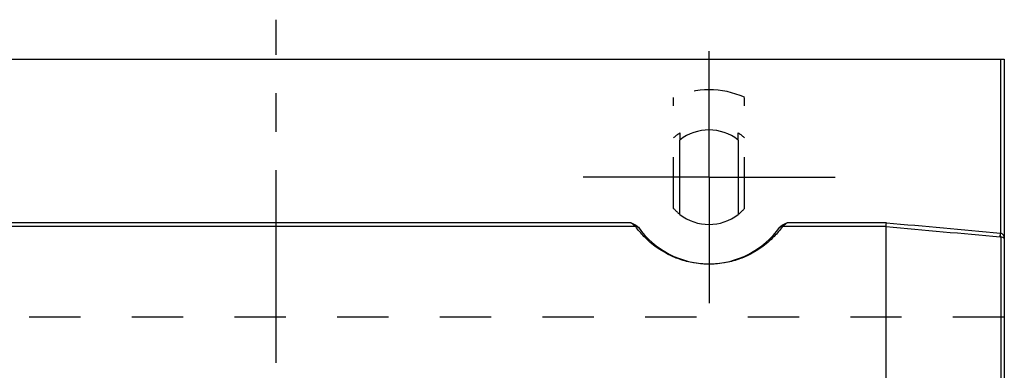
# Model space of a CAD drawing. Header units: millimetres. Extents: x 402 to 598, y 400 to 600.
# Tile 7 of 7: x 467 to 592, y 555 to 600. Entities that reach past the tile are written whole.
import ezdxf

# ---------------------------------------------------------------- set-up
doc = ezdxf.new("R2010")
doc.units = ezdxf.units.MM
doc.header["$LTSCALE"] = 65.185185
doc.linetypes.add('CENTER', pattern=[0.6, 0.375, -0.075, 0.075, -0.075])
doc.linetypes.add('HIDDEN', pattern=[0.2, 0.1, -0.1])
for name, color, linetype in [('ACHSEN_S', 7, 'CONTINUOUS'), ('FLAECHEN', 7, 'CONTINUOUS'), ('KOERPER', 7, 'CONTINUOUS'), ('KONST.EL_MIT_GEO', 7, 'CONTINUOUS')]:
    doc.layers.add(name, color=color, linetype=linetype)

msp = doc.modelspace()

# ---------------------------------------------------------------- linework, layer by layer
at = {"layer": 'ACHSEN_S', "color": 2, "linetype": 'CENTER'}
msp.add_line((500, 400), (500, 600), dxfattribs=at)
at = {"layer": 'FLAECHEN', "color": 8, "linetype": 'HIDDEN'}
msp.add_line((592.5, 562.21), (407.5, 562.21), dxfattribs=at)
at = {"layer": 'KOERPER', "color": 8, "linetype": 'HIDDEN'}
for p, q in [((550.5, 576.03), (550.5, 590.14)), ((559.5, 576.03), (559.5, 590.14)), ((551.3, 585.62), (551.3, 584.72)), ((558.7, 584.72), (558.7, 585.62))]:
    msp.add_line(p, q, dxfattribs=at)
at = {"layer": 'KOERPER', "color": 7, "linetype": 'Continuous'}
for p, q in [((551.3, 575.28), (551.3, 584.72)), ((558.7, 584.72), (558.7, 575.28))]:
    msp.add_line(p, q, dxfattribs=at)
at = {"layer": 'KOERPER', "color": 8, "linetype": 'HIDDEN'}
for radius, start, end in [(6.73, 123.3633, 131.9786), (6.73, 48.0214, 56.6367), (6, 221.4096, 231.9269), (6, 308.0731, 318.5904)]:
    msp.add_arc((555, 580), radius, start, end, dxfattribs=at)
at = {"layer": 'KOERPER', "color": 7, "linetype": 'Continuous'}
for start, end in [(51.9269, 128.0731), (231.9269, 308.0731)]:
    msp.add_arc((555, 580), 6, start, end, dxfattribs=at)
at = {"layer": 'KONST.EL_MIT_GEO', "color": 2, "linetype": 'CENTER'}
for q in [(555, 596), (539, 580), (555, 564), (571, 580)]:
    msp.add_line((555, 580), q, dxfattribs=at)
at = {"layer": 'KONST.EL_MIT_GEO', "color": 7, "linetype": 'Continuous'}
for p, q in [((407.5, 595), (592.5, 595)), ((592, 595), (592, 572.91)), ((592.5, 595), (592.5, 405)), ((545.06, 574.22), (454.94, 574.22)), ((577.52, 574.22), (564.94, 574.22)), ((545.68, 573.74), (454.32, 573.74)), ((577.5, 573.74), (564.32, 573.74)), ((577.5, 508.14), (577.5, 573.74)), ((591.96, 572.43), (592, 572.91)), ((592.04, 572.42), (592.04, 427.58))]:
    msp.add_line(p, q, dxfattribs=at)
at = {"layer": 'KONST.EL_MIT_GEO', "color": 8, "linetype": 'HIDDEN'}
msp.add_arc((555, 580), 11.1, 66.0734, 113.9266, dxfattribs=at)
at = {"layer": 'KONST.EL_MIT_GEO', "color": 7, "linetype": 'Continuous'}
for centre, radius, start, end in [((555, 580), 11, 215.2982, 324.7018), ((592.16, 573.81), 0.92, 259.6918, 262.4395), ((592.28, 576.01), 3.6, 264.8078, 266.1991)]:
    msp.add_arc(centre, radius, start, end, dxfattribs=at)
for points, knots in [([(545.06, 574.22), (545.15, 574.19), (545.32, 574.11), (545.67, 573.96), (545.91, 573.8), (546.02, 573.64)], [0, 0, 0, 0, 0.25118, 0.502316, 1, 1, 1, 1]), ([(545.68, 573.74), (545.64, 573.77), (545.43, 573.92), (545.22, 574.08), (545.06, 574.22)], [0, 0, 0, 0, 0.186758, 1, 1, 1, 1]), ([(563.98, 573.64), (564.09, 573.8), (564.33, 573.96), (564.68, 574.11), (564.85, 574.19), (564.94, 574.22)], [0, 0, 0, 0, 0.497685, 0.748821, 1, 1, 1, 1]), ([(564.94, 574.22), (564.89, 574.17), (564.68, 574), (564.47, 573.85), (564.32, 573.74)], [0, 0, 0, 0, 0.286403, 1, 1, 1, 1]), ([(577.5, 573.74), (577.5, 573.75), (577.5, 573.77), (577.5, 573.83), (577.51, 573.93), (577.51, 574.07), (577.52, 574.17), (577.52, 574.22)], [0, 0, 0, 0, 0.057971, 0.140816, 0.371764, 0.668535, 1, 1, 1, 1]), ([(545.68, 573.74), (545.76, 573.74), (545.92, 573.71), (546.04, 573.61), (546.09, 573.55)], [0, 0, 0, 0, 0.505433, 1, 1, 1, 1]), ([(564.32, 573.74), (564, 573.29), (563.18, 572.31), (561.86, 571.18), (560.4, 570.27), (558.91, 569.59), (557.08, 569.08), (555, 568.88), (552.92, 569.08), (551.09, 569.59), (549.6, 570.27), (548.14, 571.18), (546.82, 572.31), (546, 573.29), (545.68, 573.74)], [0, 0, 0, 0, 0.075611, 0.175737, 0.238547, 0.312784, 0.400641, 0.5, 0.599359, 0.687216, 0.761453, 0.824263, 0.924389, 1, 1, 1, 1]), ([(564.32, 573.74), (564.24, 573.74), (564.08, 573.71), (563.96, 573.61), (563.91, 573.55)], [0, 0, 0, 0, 0.505433, 1, 1, 1, 1]), ([(592.04, 572.42), (592.04, 572.44), (592.03, 572.5), (592.03, 572.61), (592.03, 572.75), (592.04, 572.85), (592.04, 572.9)], [0, 0, 0, 0, 0.143561, 0.374564, 0.670083, 1, 1, 1, 1]), ([(592.04, 572.9), (592.09, 572.89), (592.17, 572.86), (592.27, 572.79), (592.35, 572.69), (592.43, 572.55), (592.49, 572.37), (592.5, 572.22), (592.5, 572.14)], [0, 0, 0, 0, 0.138369, 0.270356, 0.397159, 0.520624, 0.761722, 1, 1, 1, 1]), ([(592.04, 572.42), (592.12, 572.42), (592.25, 572.39), (592.4, 572.32), (592.48, 572.23), (592.5, 572.17), (592.5, 572.14)], [0, 0, 0, 0, 0.398336, 0.664105, 0.850471, 1, 1, 1, 1])]:
    msp.add_open_spline(points, degree=3, knots=knots, dxfattribs=at)
for points in [[(577.52, 574.22), (582.35, 573.78), (587.17, 573.34), (592, 572.91)], [(577.5, 573.74), (582.32, 573.3), (587.14, 572.86), (591.96, 572.43)]]:
    msp.add_open_spline(points, degree=3, dxfattribs=at)

doc.saveas('drawing.dxf')
